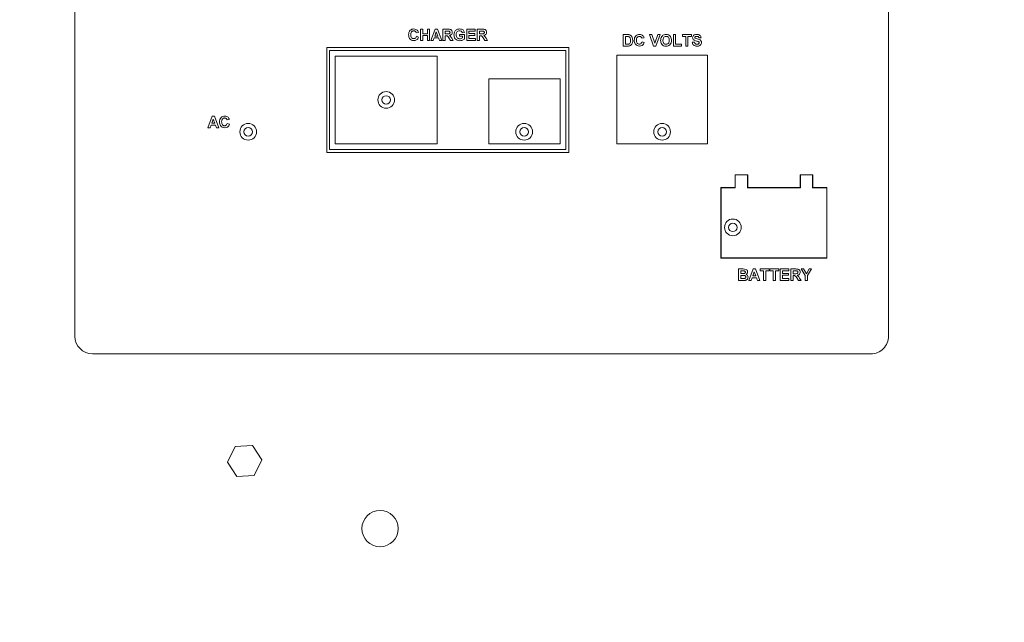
# Paper-space layout '2' of a CAD drawing. Header units: inches. Extents: x 1 to 109, y 1 to 85.
# Tile 112 of 134: x 52.61 to 58.41, y 52.55 to 56.09. Entities that reach past the tile are written whole.
import ezdxf

# ---------------------------------------------------------------- set-up
doc = ezdxf.new("R2010")
doc.units = ezdxf.units.IN
doc.header["$MEASUREMENT"] = 0
doc.styles.add('SLDTEXTSTYLE0', font='GOTHIC.TTF', dxfattribs={"width": 0.913})
doc.dimstyles.new('SLDDIMSTYLE1', dxfattribs={"dimtxt": 0.625, "dimasz": 0.65, "dimexe": 0, "dimexo": 0.0625, "dimgap": 0.15625, "dimtad": 0, "dimtih": 1, "dimtoh": 1, "dimlfac": 1.2, "dimrnd": 1e-09, "dimzin": 12, "dimdsep": 46, "dimtxsty": 'SLDTEXTSTYLE0', "dimblk1": 'NONE', "dimblk2": 'NONE', "dimsah": 1, "dimcen": 0.09, "dimadec": 0, "dimazin": 3, "dimtfac": 1, "dimtofl": 0, "dimtmove": 0, "dimatfit": 3, "dimldrblk": 'NONE', "dimfxl": 1, "dimfrac": 2, "dimtolj": 1, "dimtzin": 12, "dimarcsym": 0})

# ---------------------------------------------------------------- blocks, each defined once
blk = doc.blocks.new('_D_29')
at = {"color": 1, "linetype": 'Continuous', "lineweight": 0, "ltscale": 5}
for p, q in [((63.524, 65.2151), (63.524, 66.1994)), ((63.524, 65.2151), (64.1117, 64.2309)), ((64.1117, 64.2309), (64.1117, 42.2882))]:
    blk.add_line(p, q, dxfattribs=at)
at = {"color": 1, "linetype": 'Continuous', "lineweight": 0, "ltscale": 5, "insert": (63.2217, 66.1994), "char_height": 0.625, "attachment_point": 1, "rotation": 90, "style": 'SLDTEXTSTYLE0'}
blk.add_mtext('21.76', dxfattribs=at)
blk = doc.blocks.new('_NONE')
blk = doc.blocks.new('_D_30')
at = {"color": 1, "linetype": 'Continuous', "lineweight": 0, "ltscale": 5}
blk.add_line((64.5751, 42.3866), (64.5751, 66.1994), dxfattribs=at)
at = {"color": 1, "linetype": 'Continuous', "lineweight": 0, "ltscale": 5, "insert": (64.2728, 66.1994), "char_height": 0.625, "attachment_point": 1, "rotation": 90, "style": 'SLDTEXTSTYLE0'}
blk.add_mtext('22.31', dxfattribs=at)
blk = doc.blocks.new('_D_31')
at = {"color": 1, "linetype": 'Continuous', "lineweight": 0, "ltscale": 5}
for p, q in [((65.545, 65.2151), (65.545, 66.1994)), ((65.545, 65.2151), (65.0909, 64.2309)), ((65.0909, 64.2309), (65.0909, 63.3928))]:
    blk.add_line(p, q, dxfattribs=at)
at = {"color": 1, "linetype": 'Continuous', "lineweight": 0, "ltscale": 5, "insert": (65.2428, 66.1994), "char_height": 0.625, "attachment_point": 1, "rotation": 90, "style": 'SLDTEXTSTYLE0'}
blk.add_mtext('22.93', dxfattribs=at)

psp = doc.layouts.new('2')

# ---------------------------------------------------------------- linework, layer by layer
at = {"color": 7, "linetype": 'Continuous', "lineweight": 15, "ltscale": 5}
for p, q in [((52.9347, 54.2307), (52.9347, 59.0123)), ((57.7264, 54.2306), (57.7264, 59.0123)), ((54.9581, 56.0184), (54.9452, 56.0158)), ((54.9702, 55.97), (54.9702, 56.0374)), ((54.9702, 56.0374), (54.9832, 56.0374)), ((54.9832, 56.0374), (54.9832, 56.0107)), ((55.0109, 56.0374), (55.0238, 56.0374)), ((55.0109, 56.0107), (55.0109, 56.0374)), ((55.0238, 56.0374), (55.0238, 55.97)), ((55.0307, 55.97), (55.0562, 56.0374)), ((55.0632, 56.021), (55.0543, 55.9968)), ((55.0562, 56.0374), (55.07, 56.0374)), ((55.072, 55.9968), (55.0632, 56.021)), ((55.07, 56.0374), (55.0956, 55.97)), ((55.1025, 55.97), (55.1025, 56.0374)), ((55.1025, 56.0374), (55.1308, 56.0374)), ((55.1265, 56.0262), (55.1154, 56.0262)), ((55.1154, 56.0262), (55.1154, 56.0098)), ((55.2287, 56.0184), (55.2157, 56.0158)), ((55.2425, 55.97), (55.2425, 56.0374)), ((55.2425, 56.0374), (55.2926, 56.0374)), ((55.2926, 56.0262), (55.2554, 56.0262)), ((55.2554, 56.0262), (55.2554, 56.0115)), ((55.2554, 56.0115), (55.29, 56.0115)), ((55.29, 56.0115), (55.29, 56.0003)), ((55.2926, 56.0374), (55.2926, 56.0262)), ((55.3047, 55.97), (55.3047, 56.0374)), ((55.3047, 56.0374), (55.333, 56.0374)), ((55.3287, 56.0262), (55.3177, 56.0262)), ((55.3177, 56.0262), (55.3177, 56.0098)), ((54.946, 55.9951), (54.959, 55.9908)), ((54.9832, 55.97), (54.9702, 55.97)), ((54.9832, 56.0107), (55.0109, 56.0107)), ((55.0109, 55.9994), (54.9832, 55.9994)), ((54.9832, 55.9994), (54.9832, 55.97)), ((55.0109, 55.97), (55.0109, 55.9994)), ((55.0238, 55.97), (55.0109, 55.97)), ((55.0446, 55.97), (55.0307, 55.97)), ((55.0503, 55.9856), (55.0446, 55.97)), ((55.0761, 55.9856), (55.0503, 55.9856)), ((55.0543, 55.9968), (55.072, 55.9968)), ((55.0818, 55.97), (55.0761, 55.9856)), ((55.0956, 55.97), (55.0818, 55.97)), ((55.1154, 55.97), (55.1025, 55.97)), ((55.1154, 56.0098), (55.1259, 56.0098)), ((55.1183, 55.9986), (55.1154, 55.9986)), ((55.1154, 55.9986), (55.1154, 55.97)), ((55.147, 55.97), (55.1374, 55.9853)), ((55.1621, 55.97), (55.147, 55.97)), ((55.1539, 55.9834), (55.1621, 55.97)), ((55.2001, 55.9951), (55.2001, 56.0063)), ((55.2001, 56.0063), (55.2295, 56.0063)), ((55.2166, 55.9951), (55.2001, 55.9951)), ((55.2166, 55.9863), (55.2166, 55.9951)), ((55.2295, 56.0063), (55.2295, 55.9793)), ((55.2935, 55.97), (55.2425, 55.97)), ((55.29, 56.0003), (55.2554, 56.0003)), ((55.2554, 56.0003), (55.2554, 55.9813)), ((55.2554, 55.9813), (55.2935, 55.9813)), ((55.2935, 55.9813), (55.2935, 55.97)), ((55.3177, 55.97), (55.3047, 55.97)), ((55.3177, 56.0098), (55.3281, 56.0098)), ((55.3206, 55.9986), (55.3177, 55.9986)), ((55.3177, 55.9986), (55.3177, 55.97)), ((55.3492, 55.97), (55.3396, 55.9853)), ((55.3643, 55.97), (55.3492, 55.97)), ((55.3562, 55.9834), (55.3643, 55.97)), ((56.164, 56.0052), (56.1888, 56.0052)), ((56.164, 55.9378), (56.164, 56.0052)), ((56.1834, 55.9939), (56.177, 55.9939)), ((56.177, 55.9939), (56.177, 55.949)), ((56.2868, 55.9862), (56.2738, 55.9836)), ((56.2747, 55.9628), (56.2876, 55.9585)), ((56.3428, 55.9378), (56.3179, 56.0052)), ((56.3179, 56.0052), (56.3316, 56.0052)), ((56.3316, 56.0052), (56.3494, 55.9551)), ((56.3494, 55.9551), (56.3672, 56.0052)), ((56.381, 56.0052), (56.3561, 55.9378)), ((56.3672, 56.0052), (56.381, 56.0052)), ((56.4596, 55.9378), (56.4596, 56.0052)), ((56.4596, 56.0052), (56.4726, 56.0052)), ((56.4726, 56.0052), (56.4726, 55.949)), ((56.5123, 55.994), (56.5123, 56.0052)), ((56.5123, 56.0052), (56.565, 56.0052)), ((56.5322, 55.994), (56.5123, 55.994)), ((56.5322, 55.9378), (56.5322, 55.994)), ((56.565, 55.994), (56.5452, 55.994)), ((56.5452, 55.994), (56.5452, 55.9378)), ((56.565, 56.0052), (56.565, 55.994)), ((56.5702, 55.9602), (56.5832, 55.9611)), ((56.6221, 55.9862), (56.6091, 55.9853)), ((55.8431, 55.929), (54.4181, 55.929)), ((54.4181, 55.929), (54.4181, 55.3123)), ((55.8264, 55.9123), (54.4347, 55.9123)), ((54.4347, 55.9123), (54.4347, 55.329)), ((55.8264, 55.329), (55.8264, 55.9123)), ((55.8431, 55.3123), (55.8431, 55.929)), ((56.1895, 55.9378), (56.164, 55.9378)), ((56.177, 55.949), (56.1877, 55.949)), ((56.3561, 55.9378), (56.3428, 55.9378)), ((56.5071, 55.9378), (56.4596, 55.9378)), ((56.4726, 55.949), (56.5071, 55.949)), ((56.5071, 55.949), (56.5071, 55.9378)), ((56.5452, 55.9378), (56.5322, 55.9378)), ((55.0681, 55.879), (54.4681, 55.879)), ((54.4681, 55.879), (54.4681, 55.3623)), ((55.0681, 55.3623), (55.0681, 55.879)), ((56.6597, 55.8832), (56.1264, 55.8832)), ((56.1264, 55.8832), (56.1264, 55.3623)), ((56.6597, 55.3623), (56.6597, 55.8832)), ((55.7931, 55.7457), (55.3722, 55.7457)), ((55.3722, 55.7457), (55.3722, 55.3623)), ((55.7931, 55.3623), (55.7931, 55.7457)), ((53.7171, 55.4574), (53.7426, 55.5248)), ((53.7496, 55.5084), (53.7407, 55.4842)), ((53.7426, 55.5248), (53.7564, 55.5248)), ((53.7584, 55.4842), (53.7496, 55.5084)), ((53.7564, 55.5248), (53.782, 55.4574)), ((53.8442, 55.5058), (53.8312, 55.5032)), ((53.731, 55.4574), (53.7171, 55.4574)), ((53.7367, 55.4729), (53.731, 55.4574)), ((53.7625, 55.4729), (53.7367, 55.4729)), ((53.7407, 55.4842), (53.7584, 55.4842)), ((53.7682, 55.4574), (53.7625, 55.4729)), ((53.782, 55.4574), (53.7682, 55.4574)), ((53.8321, 55.4824), (53.8451, 55.4781)), ((54.4347, 55.329), (55.8264, 55.329)), ((54.4681, 55.3623), (55.0681, 55.3623)), ((55.3722, 55.3623), (55.7931, 55.3623)), ((56.1264, 55.3623), (56.6597, 55.3623)), ((54.4181, 55.3123), (55.8431, 55.3123)), ((56.8972, 55.1807), (56.8222, 55.1807)), ((56.8222, 55.1807), (56.8222, 55.1057)), ((56.8239, 55.179), (56.8239, 55.104)), ((56.8956, 55.179), (56.8239, 55.179)), ((56.8956, 55.104), (56.8956, 55.179)), ((56.8972, 55.1057), (56.8972, 55.1807)), ((57.2806, 55.1807), (57.2056, 55.1807)), ((57.2056, 55.1807), (57.2056, 55.1057)), ((57.2072, 55.179), (57.2072, 55.104)), ((57.2789, 55.179), (57.2072, 55.179)), ((57.2789, 55.104), (57.2789, 55.179)), ((57.2806, 55.1057), (57.2806, 55.1807)), ((56.8222, 55.1057), (56.7389, 55.1057)), ((56.7389, 55.1057), (56.7389, 54.689)), ((56.7406, 55.104), (56.7406, 54.6907)), ((56.8239, 55.104), (56.7406, 55.104)), ((57.2072, 55.104), (56.8956, 55.104)), ((57.2056, 55.1057), (56.8972, 55.1057)), ((57.3622, 55.104), (57.2789, 55.104)), ((57.3639, 55.1057), (57.2806, 55.1057)), ((57.3622, 54.6907), (57.3622, 55.104)), ((57.3639, 54.689), (57.3639, 55.1057)), ((56.7389, 54.689), (57.3639, 54.689)), ((56.7406, 54.6907), (57.3622, 54.6907)), ((56.8427, 54.6257), (56.8699, 54.6257)), ((56.8427, 54.5583), (56.8427, 54.6257)), ((56.9032, 54.5583), (56.9287, 54.6257)), ((56.9287, 54.6257), (56.9424, 54.6257)), ((56.9424, 54.6257), (56.968, 54.5583)), ((56.9706, 54.6144), (56.9706, 54.6257)), ((56.9706, 54.6257), (57.0233, 54.6257)), ((57.0233, 54.6257), (57.0233, 54.6144)), ((57.0276, 54.6144), (57.0276, 54.6257)), ((57.0276, 54.6257), (57.0804, 54.6257)), ((57.0804, 54.6257), (57.0804, 54.6144)), ((57.089, 54.5583), (57.089, 54.6257)), ((57.089, 54.6257), (57.1391, 54.6257)), ((57.1391, 54.6257), (57.1391, 54.6144)), ((57.1512, 54.5583), (57.1512, 54.6257)), ((57.1512, 54.6257), (57.1795, 54.6257)), ((57.2359, 54.5866), (57.2113, 54.6257)), ((57.2113, 54.6257), (57.2265, 54.6257)), ((57.2265, 54.6257), (57.2424, 54.5979)), ((57.2424, 54.5979), (57.2584, 54.6257)), ((57.2735, 54.6257), (57.2489, 54.5866)), ((57.2584, 54.6257), (57.2735, 54.6257)), ((56.8639, 54.6144), (56.8557, 54.6144)), ((56.8557, 54.6144), (56.8557, 54.5989)), ((56.8557, 54.5989), (56.865, 54.5989)), ((56.8672, 54.5877), (56.8557, 54.5877)), ((56.8557, 54.5877), (56.8557, 54.5695)), ((56.8557, 54.5695), (56.8689, 54.5695)), ((56.9227, 54.5738), (56.917, 54.5583)), ((56.9486, 54.5738), (56.9227, 54.5738)), ((56.9356, 54.6093), (56.9268, 54.5851)), ((56.9268, 54.5851), (56.9445, 54.5851)), ((56.9445, 54.5851), (56.9356, 54.6093)), ((56.9543, 54.5583), (56.9486, 54.5738)), ((56.9905, 54.6144), (56.9706, 54.6144)), ((56.9905, 54.5583), (56.9905, 54.6144)), ((57.0034, 54.6144), (57.0034, 54.5583)), ((57.0233, 54.6144), (57.0034, 54.6144)), ((57.0475, 54.6144), (57.0276, 54.6144)), ((57.0475, 54.5583), (57.0475, 54.6144)), ((57.0804, 54.6144), (57.0605, 54.6144)), ((57.0605, 54.6144), (57.0605, 54.5583)), ((57.1391, 54.6144), (57.102, 54.6144)), ((57.102, 54.6144), (57.102, 54.5998)), ((57.102, 54.5998), (57.1365, 54.5998)), ((57.1365, 54.5885), (57.102, 54.5885)), ((57.102, 54.5885), (57.102, 54.5695)), ((57.102, 54.5695), (57.14, 54.5695)), ((57.1365, 54.5998), (57.1365, 54.5885)), ((57.14, 54.5695), (57.14, 54.5583)), ((57.1752, 54.6144), (57.1642, 54.6144)), ((57.1642, 54.6144), (57.1642, 54.598)), ((57.1642, 54.598), (57.1746, 54.598)), ((57.1671, 54.5868), (57.1642, 54.5868)), ((57.1642, 54.5868), (57.1642, 54.5583)), ((57.1957, 54.5583), (57.1861, 54.5736)), ((57.2027, 54.5716), (57.2109, 54.5583)), ((57.2359, 54.5583), (57.2359, 54.5866)), ((57.2489, 54.5866), (57.2489, 54.5583)), ((56.8655, 54.5583), (56.8427, 54.5583)), ((56.917, 54.5583), (56.9032, 54.5583)), ((56.968, 54.5583), (56.9543, 54.5583)), ((57.0034, 54.5583), (56.9905, 54.5583)), ((57.0605, 54.5583), (57.0475, 54.5583)), ((57.14, 54.5583), (57.089, 54.5583)), ((57.1642, 54.5583), (57.1512, 54.5583)), ((57.2109, 54.5583), (57.1957, 54.5583)), ((57.2489, 54.5583), (57.2359, 54.5583)), ((53.0389, 54.1265), (57.6222, 54.1265)), ((53.8782, 53.5806), (53.8329, 53.4892)), ((53.98, 53.587), (53.8782, 53.5806)), ((54.0365, 53.5021), (53.98, 53.587)), ((53.8329, 53.4892), (53.8894, 53.4043)), ((53.9912, 53.4107), (54.0365, 53.5021)), ((53.8894, 53.4043), (53.9912, 53.4107))]:
    psp.add_line(p, q, dxfattribs=at)
at = {"color": 7, "linetype": 'Continuous', "lineweight": 15, "ltscale": 25}
for centre, radius in [((54.7681, 55.6207), 0.0492), ((54.7681, 55.6206), 0.025), ((53.9556, 55.4332), 0.0492), ((53.9556, 55.4331), 0.025), ((55.5806, 55.4332), 0.0492), ((55.5806, 55.4331), 0.025), ((56.3931, 55.4332), 0.0492), ((56.3931, 55.4331), 0.025), ((56.8097, 54.8707), 0.0492), ((56.8097, 54.8706), 0.025), ((54.7318, 53.0977), 0.1067)]:
    psp.add_circle(centre, radius, dxfattribs=at)
for centre, start, end in [((53.0389, 54.2307), 180.00041, 269.99981), ((57.6222, 54.2306), 269.99981, 0.00041)]:
    psp.add_arc(centre, 0.1042, start, end, dxfattribs=at)
at = {"color": 7, "linetype": 'Continuous', "lineweight": 15, "ltscale": 5}
for points, knots in [([(54.9002, 56.0036), (54.9005, 56.0085), (54.9011, 56.0184), (54.9087, 56.0305), (54.9198, 56.0374), (54.9276, 56.038), (54.9315, 56.0383)], [0, 0, 0, 0, 0.280688, 0.559622, 0.779535, 1, 1, 1, 1]), ([(54.9305, 56.0271), (54.9285, 56.0269), (54.9245, 56.0266), (54.9192, 56.0235), (54.9137, 56.0163), (54.9134, 56.0094), (54.9132, 56.0046)], [0, 0, 0, 0, 0.18715, 0.37398, 0.560738, 1, 1, 1, 1]), ([(54.9452, 56.0158), (54.9446, 56.0176), (54.9434, 56.0212), (54.9394, 56.0248), (54.935, 56.0268), (54.932, 56.027), (54.9305, 56.0271)], [0, 0, 0, 0, 0.27983, 0.559275, 0.779493, 1, 1, 1, 1]), ([(54.9315, 56.0383), (54.9356, 56.038), (54.943, 56.0375), (54.9488, 56.0329), (54.9513, 56.0309)], [0, 0, 0, 0, 0.559913, 1, 1, 1, 1]), ([(54.9513, 56.0309), (54.953, 56.0288), (54.9561, 56.0251), (54.9575, 56.0205), (54.9581, 56.0184)], [0, 0, 0, 0, 0.55896, 1, 1, 1, 1]), ([(55.1259, 56.0098), (55.1297, 56.0097), (55.1345, 56.0095), (55.14, 56.011), (55.1423, 56.0128), (55.1438, 56.0153), (55.1439, 56.0172), (55.144, 56.0182)], [0, 0, 0, 0, 0.500908, 0.625718, 0.750365, 0.875021, 1, 1, 1, 1]), ([(55.1368, 56.026), (55.1348, 56.0261), (55.1314, 56.0262), (55.128, 56.0262), (55.1265, 56.0262)], [0, 0, 0, 0, 0.559921, 1, 1, 1, 1]), ([(55.1308, 56.0374), (55.1338, 56.0374), (55.1399, 56.0373), (55.1477, 56.0357), (55.1525, 56.0317), (55.156, 56.0265), (55.1566, 56.0219), (55.1569, 56.0188)], [0, 0, 0, 0, 0.251138, 0.500538, 0.625743, 0.751054, 1, 1, 1, 1]), ([(55.144, 56.0182), (55.1439, 56.0193), (55.1437, 56.0215), (55.1412, 56.0248), (55.1385, 56.0255), (55.1368, 56.026)], [0, 0, 0, 0, 0.281084, 0.561281, 1, 1, 1, 1]), ([(55.1569, 56.0188), (55.1567, 56.0162), (55.1563, 56.011), (55.1519, 56.0048), (55.146, 56.0014), (55.142, 56.0006), (55.14, 56.0002)], [0, 0, 0, 0, 0.279943, 0.558974, 0.779184, 1, 1, 1, 1]), ([(55.1673, 56.004), (55.1675, 56.0075), (55.1679, 56.0144), (55.1717, 56.0236), (55.1773, 56.0307), (55.182, 56.0335), (55.1844, 56.035)], [0, 0, 0, 0, 0.280146, 0.55998, 0.779944, 1, 1, 1, 1]), ([(55.2002, 56.0271), (55.1969, 56.0268), (55.1905, 56.0262), (55.1835, 56.0198), (55.1806, 56.012), (55.1804, 56.007), (55.1803, 56.0045)], [0, 0, 0, 0, 0.279802, 0.558331, 0.778826, 1, 1, 1, 1]), ([(55.1844, 56.035), (55.1873, 56.0361), (55.1924, 56.0381), (55.1979, 56.0382), (55.2003, 56.0383)], [0, 0, 0, 0, 0.559238, 1, 1, 1, 1]), ([(55.2157, 56.0158), (55.215, 56.0177), (55.2136, 56.0213), (55.2094, 56.025), (55.2047, 56.0268), (55.2017, 56.027), (55.2002, 56.0271)], [0, 0, 0, 0, 0.279821, 0.559279, 0.779466, 1, 1, 1, 1]), ([(55.2003, 56.0383), (55.2039, 56.0381), (55.211, 56.0378), (55.2202, 56.0335), (55.2263, 56.0265), (55.2279, 56.0211), (55.2287, 56.0184)], [0, 0, 0, 0, 0.280674, 0.55986, 0.779759, 1, 1, 1, 1]), ([(55.3281, 56.0098), (55.3319, 56.0097), (55.3367, 56.0095), (55.3423, 56.011), (55.3446, 56.0128), (55.346, 56.0153), (55.3461, 56.0172), (55.3462, 56.0182)], [0, 0, 0, 0, 0.500908, 0.625718, 0.750365, 0.875021, 1, 1, 1, 1]), ([(55.339, 56.026), (55.3371, 56.0261), (55.3336, 56.0262), (55.3302, 56.0262), (55.3287, 56.0262)], [0, 0, 0, 0, 0.5599213, 1, 1, 1, 1]), ([(55.333, 56.0374), (55.3361, 56.0374), (55.3422, 56.0373), (55.35, 56.0357), (55.3547, 56.0317), (55.3582, 56.0265), (55.3588, 56.0219), (55.3592, 56.0188)], [0, 0, 0, 0, 0.251138, 0.500538, 0.625743, 0.751054, 1, 1, 1, 1]), ([(55.3462, 56.0182), (55.3461, 56.0193), (55.3459, 56.0215), (55.3435, 56.0248), (55.3407, 56.0255), (55.339, 56.026)], [0, 0, 0, 0, 0.281084, 0.561281, 1, 1, 1, 1]), ([(55.3592, 56.0188), (55.3589, 56.0162), (55.3585, 56.011), (55.3541, 56.0048), (55.3482, 56.0014), (55.3442, 56.0006), (55.3422, 56.0002)], [0, 0, 0, 0, 0.279943, 0.558974, 0.779184, 1, 1, 1, 1]), ([(54.931, 55.97), (54.9262, 55.9706), (54.9166, 55.9716), (54.906, 55.9809), (54.9009, 55.9923), (54.9005, 55.9998), (54.9002, 56.0036)], [0, 0, 0, 0, 0.279571, 0.558708, 0.779053, 1, 1, 1, 1]), ([(54.9132, 56.0046), (54.9133, 56.0015), (54.9135, 55.9954), (54.9166, 55.9871), (54.9232, 55.982), (54.928, 55.9815), (54.9305, 55.9813)], [0, 0, 0, 0, 0.281346, 0.560537, 0.780083, 1, 1, 1, 1]), ([(54.9305, 55.9813), (54.9326, 55.9815), (54.9368, 55.9819), (54.9433, 55.9866), (54.945, 55.9919), (54.946, 55.9951)], [0, 0, 0, 0, 0.280473, 0.560455, 1, 1, 1, 1]), ([(54.959, 55.9908), (54.9578, 55.9874), (54.9554, 55.9808), (54.9459, 55.9716), (54.9366, 55.9706), (54.931, 55.97)], [0, 0, 0, 0, 0.281276, 0.561399, 1, 1, 1, 1]), ([(55.1374, 55.9853), (55.1349, 55.9894), (55.1316, 55.9951), (55.1238, 55.9986), (55.1202, 55.9986), (55.1183, 55.9986)], [0, 0, 0, 0, 0.560986, 0.779305, 1, 1, 1, 1]), ([(55.14, 56.0002), (55.1432, 55.9976), (55.1489, 55.9928), (55.1524, 55.9863), (55.1539, 55.9834)], [0, 0, 0, 0, 0.558188, 1, 1, 1, 1]), ([(55.2011, 55.9692), (55.1959, 55.9696), (55.1857, 55.9705), (55.1739, 55.9798), (55.1682, 55.9919), (55.1676, 56), (55.1673, 56.004)], [0, 0, 0, 0, 0.280091, 0.558748, 0.779191, 1, 1, 1, 1]), ([(55.1803, 56.0045), (55.1804, 56.0012), (55.1807, 55.9946), (55.185, 55.9861), (55.1923, 55.9811), (55.1975, 55.9806), (55.2001, 55.9804)], [0, 0, 0, 0, 0.281036, 0.560006, 0.779769, 1, 1, 1, 1]), ([(55.2001, 55.9804), (55.2035, 55.9808), (55.2094, 55.9816), (55.2144, 55.9849), (55.2166, 55.9863)], [0, 0, 0, 0, 0.559098, 1, 1, 1, 1]), ([(55.2295, 55.9793), (55.2246, 55.9761), (55.2159, 55.9704), (55.2056, 55.9695), (55.2011, 55.9692)], [0, 0, 0, 0, 0.558963, 1, 1, 1, 1]), ([(55.3396, 55.9853), (55.3372, 55.9894), (55.3338, 55.9951), (55.326, 55.9986), (55.3224, 55.9986), (55.3206, 55.9986)], [0, 0, 0, 0, 0.560986, 0.779305, 1, 1, 1, 1]), ([(55.3422, 56.0002), (55.3454, 55.9976), (55.3511, 55.9928), (55.3546, 55.9863), (55.3562, 55.9834)], [0, 0, 0, 0, 0.558188, 1, 1, 1, 1]), ([(56.1951, 55.9933), (56.193, 55.9935), (56.1891, 55.994), (56.1851, 55.994), (56.1834, 55.9939)], [0, 0, 0, 0, 0.559753, 1, 1, 1, 1]), ([(56.1888, 56.0052), (56.1912, 56.0052), (56.1955, 56.0051), (56.1997, 56.0043), (56.2015, 56.0039)], [0, 0, 0, 0, 0.560238, 1, 1, 1, 1]), ([(56.2073, 55.9715), (56.2071, 55.9767), (56.207, 55.984), (56.201, 55.9915), (56.1971, 55.9927), (56.1951, 55.9933)], [0, 0, 0, 0, 0.559429, 0.779516, 1, 1, 1, 1]), ([(56.1963, 55.9497), (56.1987, 55.9506), (56.2035, 55.9524), (56.2069, 55.9613), (56.2071, 55.9676), (56.2073, 55.9715)], [0, 0, 0, 0, 0.278192, 0.558019, 1, 1, 1, 1]), ([(56.2015, 56.0039), (56.205, 56.0023), (56.212, 55.999), (56.2192, 55.9867), (56.2198, 55.9768), (56.2202, 55.9708)], [0, 0, 0, 0, 0.279072, 0.559338, 1, 1, 1, 1]), ([(56.2182, 55.9565), (56.2172, 55.954), (56.2155, 55.9496), (56.2124, 55.9461), (56.211, 55.9446)], [0, 0, 0, 0, 0.560007, 1, 1, 1, 1]), ([(56.2202, 55.9708), (56.2201, 55.9681), (56.22, 55.9632), (56.2187, 55.9586), (56.2182, 55.9565)], [0, 0, 0, 0, 0.56008, 1, 1, 1, 1]), ([(56.2289, 55.9713), (56.2292, 55.9763), (56.2298, 55.9862), (56.2373, 55.9983), (56.2484, 56.0051), (56.2562, 56.0057), (56.2601, 56.006)], [0, 0, 0, 0, 0.280688, 0.559622, 0.779535, 1, 1, 1, 1]), ([(56.2596, 55.9378), (56.2548, 55.9383), (56.2452, 55.9394), (56.2346, 55.9487), (56.2295, 55.96), (56.2291, 55.9676), (56.2289, 55.9713)], [0, 0, 0, 0, 0.279571, 0.558708, 0.779053, 1, 1, 1, 1]), ([(56.2592, 55.9948), (56.2571, 55.9947), (56.2531, 55.9943), (56.2478, 55.9912), (56.2423, 55.9841), (56.242, 55.9772), (56.2418, 55.9723)], [0, 0, 0, 0, 0.18715, 0.37398, 0.560738, 1, 1, 1, 1]), ([(56.2418, 55.9723), (56.2419, 55.9692), (56.2421, 55.9631), (56.2452, 55.9548), (56.2518, 55.9497), (56.2567, 55.9493), (56.2591, 55.949)], [0, 0, 0, 0, 0.281346, 0.560537, 0.780083, 1, 1, 1, 1]), ([(56.2591, 55.949), (56.2612, 55.9492), (56.2654, 55.9496), (56.2719, 55.9544), (56.2736, 55.9596), (56.2747, 55.9628)], [0, 0, 0, 0, 0.280473, 0.560455, 1, 1, 1, 1]), ([(56.2738, 55.9836), (56.2732, 55.9854), (56.272, 55.9889), (56.268, 55.9926), (56.2636, 55.9945), (56.2606, 55.9947), (56.2592, 55.9948)], [0, 0, 0, 0, 0.27983, 0.559275, 0.779493, 1, 1, 1, 1]), ([(56.2876, 55.9585), (56.2864, 55.9552), (56.284, 55.9485), (56.2745, 55.9393), (56.2652, 55.9384), (56.2596, 55.9378)], [0, 0, 0, 0, 0.281276, 0.561399, 1, 1, 1, 1]), ([(56.2601, 56.006), (56.2642, 56.0057), (56.2716, 56.0052), (56.2774, 56.0007), (56.2799, 55.9987)], [0, 0, 0, 0, 0.559913, 1, 1, 1, 1]), ([(56.2799, 55.9987), (56.2817, 55.9966), (56.2847, 55.9928), (56.2861, 55.9882), (56.2868, 55.9862)], [0, 0, 0, 0, 0.55896, 1, 1, 1, 1]), ([(56.3844, 55.9711), (56.3845, 55.9744), (56.3847, 55.9802), (56.3866, 55.9858), (56.3874, 55.9882)], [0, 0, 0, 0, 0.560171, 1, 1, 1, 1]), ([(56.4165, 55.9369), (56.4115, 55.9374), (56.4016, 55.9383), (56.3904, 55.9476), (56.3851, 55.9594), (56.3846, 55.9672), (56.3844, 55.9711)], [0, 0, 0, 0, 0.279942, 0.558704, 0.779045, 1, 1, 1, 1]), ([(56.3874, 55.9882), (56.3894, 55.9918), (56.393, 55.9982), (56.3993, 56.0018), (56.4021, 56.0034)], [0, 0, 0, 0, 0.559956, 1, 1, 1, 1]), ([(56.4165, 55.9948), (56.4133, 55.9944), (56.4069, 55.9937), (56.3983, 55.9849), (56.3977, 55.9766), (56.3974, 55.9715)], [0, 0, 0, 0, 0.280278, 0.559877, 1, 1, 1, 1]), ([(56.3974, 55.9715), (56.3975, 55.9683), (56.3978, 55.962), (56.4021, 55.9538), (56.4089, 55.9489), (56.414, 55.9484), (56.4165, 55.9481)], [0, 0, 0, 0, 0.281021, 0.560116, 0.779939, 1, 1, 1, 1]), ([(56.4021, 56.0034), (56.4047, 56.0043), (56.4093, 56.0058), (56.4142, 56.006), (56.4163, 56.006)], [0, 0, 0, 0, 0.559564, 1, 1, 1, 1]), ([(56.4163, 56.006), (56.4213, 56.0056), (56.4314, 56.0046), (56.4425, 55.9951), (56.4477, 55.9832), (56.4482, 55.9753), (56.4484, 55.9714)], [0, 0, 0, 0, 0.279831, 0.558669, 0.779006, 1, 1, 1, 1]), ([(56.4354, 55.9717), (56.4353, 55.9749), (56.435, 55.9812), (56.4309, 55.9894), (56.424, 55.9942), (56.419, 55.9946), (56.4165, 55.9948)], [0, 0, 0, 0, 0.281087, 0.560013, 0.779691, 1, 1, 1, 1]), ([(56.4165, 55.9481), (56.4197, 55.9486), (56.4261, 55.9494), (56.4345, 55.9583), (56.4351, 55.9666), (56.4354, 55.9717)], [0, 0, 0, 0, 0.279991, 0.559768, 1, 1, 1, 1]), ([(56.4484, 55.9714), (56.448, 55.9664), (56.4474, 55.9565), (56.4395, 55.9444), (56.4282, 55.9378), (56.4204, 55.9372), (56.4165, 55.9369)], [0, 0, 0, 0, 0.280551, 0.559488, 0.779434, 1, 1, 1, 1]), ([(56.5979, 55.9369), (56.5941, 55.9371), (56.5865, 55.9375), (56.577, 55.943), (56.5718, 55.9515), (56.5707, 55.9573), (56.5702, 55.9602)], [0, 0, 0, 0, 0.280715, 0.55934, 0.779309, 1, 1, 1, 1]), ([(56.5728, 55.9874), (56.5733, 55.9906), (56.5744, 55.997), (56.5835, 56.005), (56.5918, 56.0057), (56.5968, 56.0061)], [0, 0, 0, 0, 0.279748, 0.559362, 1, 1, 1, 1]), ([(56.579, 55.974), (56.5771, 55.9761), (56.5735, 55.98), (56.573, 55.9852), (56.5728, 55.9874)], [0, 0, 0, 0, 0.559266, 1, 1, 1, 1]), ([(56.5945, 55.9674), (56.5914, 55.9682), (56.5859, 55.9695), (56.5811, 55.9726), (56.579, 55.974)], [0, 0, 0, 0, 0.560768, 1, 1, 1, 1]), ([(56.5832, 55.9611), (56.5837, 55.9591), (56.5846, 55.9551), (56.5884, 55.9505), (56.5934, 55.9484), (56.5966, 55.9482), (56.5982, 55.9481)], [0, 0, 0, 0, 0.280582, 0.559152, 0.779251, 1, 1, 1, 1]), ([(56.5879, 55.9924), (56.5872, 55.9918), (56.586, 55.9907), (56.5859, 55.9891), (56.5858, 55.9883)], [0, 0, 0, 0, 0.558758, 1, 1, 1, 1]), ([(56.5858, 55.9883), (56.5859, 55.9875), (56.5861, 55.9859), (56.5873, 55.9848), (56.5878, 55.9843)], [0, 0, 0, 0, 0.55848, 1, 1, 1, 1]), ([(56.5878, 55.9843), (56.5916, 55.9828), (56.5993, 55.9797), (56.6095, 55.9776), (56.6171, 55.974), (56.6216, 55.9696), (56.6243, 55.9638), (56.6246, 55.9597), (56.6247, 55.9576)], [0, 0, 0, 0, 0.2494231, 0.500053, 0.625203, 0.7501424, 0.8749182, 1, 1, 1, 1]), ([(56.597, 55.9948), (56.5952, 55.9948), (56.592, 55.9947), (56.5891, 55.9931), (56.5879, 55.9924)], [0, 0, 0, 0, 0.560544, 1, 1, 1, 1]), ([(56.6054, 55.9644), (56.6034, 55.965), (56.5997, 55.9661), (56.5961, 55.967), (56.5945, 55.9674)], [0, 0, 0, 0, 0.559956, 1, 1, 1, 1]), ([(56.5968, 56.0061), (56.6002, 56.0059), (56.607, 56.0056), (56.6158, 56.0014), (56.6211, 55.9941), (56.6218, 55.9888), (56.6221, 55.9862)], [0, 0, 0, 0, 0.281015, 0.560109, 0.779825, 1, 1, 1, 1]), ([(56.6091, 55.9853), (56.6088, 55.9869), (56.6081, 55.99), (56.6039, 55.9945), (56.5996, 55.9947), (56.597, 55.9948)], [0, 0, 0, 0, 0.281521, 0.560305, 1, 1, 1, 1]), ([(56.6247, 55.9576), (56.6244, 55.9552), (56.6239, 55.9505), (56.6201, 55.9442), (56.6117, 55.9378), (56.6036, 55.9373), (56.5979, 55.9369)], [0, 0, 0, 0, 0.186966, 0.374006, 0.560967, 1, 1, 1, 1]), ([(56.5982, 55.9481), (56.5999, 55.9482), (56.6033, 55.9484), (56.6078, 55.9502), (56.6111, 55.9534), (56.6115, 55.9561), (56.6117, 55.9575)], [0, 0, 0, 0, 0.281228, 0.561008, 0.781099, 1, 1, 1, 1]), ([(56.6117, 55.9575), (56.6116, 55.9584), (56.6114, 55.9603), (56.6091, 55.963), (56.6068, 55.9639), (56.6054, 55.9644)], [0, 0, 0, 0, 0.279779, 0.559088, 1, 1, 1, 1]), ([(56.1877, 55.949), (56.1893, 55.949), (56.1922, 55.949), (56.195, 55.9495), (56.1963, 55.9497)], [0, 0, 0, 0, 0.560216, 1, 1, 1, 1]), ([(56.2015, 55.9392), (56.1993, 55.9387), (56.1953, 55.9378), (56.1913, 55.9378), (56.1895, 55.9378)], [0, 0, 0, 0, 0.559579, 1, 1, 1, 1]), ([(56.211, 55.9446), (56.2094, 55.9433), (56.2065, 55.941), (56.203, 55.9397), (56.2015, 55.9392)], [0, 0, 0, 0, 0.559443, 1, 1, 1, 1]), ([(53.7863, 55.4909), (53.7866, 55.4959), (53.7872, 55.5057), (53.7948, 55.5179), (53.8058, 55.5247), (53.8136, 55.5253), (53.8175, 55.5256)], [0, 0, 0, 0, 0.280688, 0.559622, 0.779535, 1, 1, 1, 1]), ([(53.817, 55.4574), (53.8122, 55.4579), (53.8026, 55.4589), (53.7921, 55.4682), (53.7869, 55.4796), (53.7865, 55.4871), (53.7863, 55.4909)], [0, 0, 0, 0, 0.279571, 0.558708, 0.779053, 1, 1, 1, 1]), ([(53.8166, 55.5144), (53.8146, 55.5142), (53.8105, 55.5139), (53.8052, 55.5108), (53.7998, 55.5037), (53.7995, 55.4968), (53.7992, 55.4919)], [0, 0, 0, 0, 0.18715, 0.37398, 0.560738, 1, 1, 1, 1]), ([(53.7992, 55.4919), (53.7994, 55.4888), (53.7996, 55.4827), (53.8027, 55.4744), (53.8092, 55.4693), (53.8141, 55.4688), (53.8165, 55.4686)], [0, 0, 0, 0, 0.281346, 0.560537, 0.780083, 1, 1, 1, 1]), ([(53.8312, 55.5032), (53.8306, 55.505), (53.8294, 55.5085), (53.8255, 55.5122), (53.821, 55.5141), (53.8181, 55.5143), (53.8166, 55.5144)], [0, 0, 0, 0, 0.27983, 0.559275, 0.7794932, 1, 1, 1, 1]), ([(53.8175, 55.5256), (53.8216, 55.5253), (53.829, 55.5248), (53.8348, 55.5203), (53.8374, 55.5183)], [0, 0, 0, 0, 0.559913, 1, 1, 1, 1]), ([(53.8374, 55.5183), (53.8391, 55.5162), (53.8421, 55.5124), (53.8436, 55.5078), (53.8442, 55.5058)], [0, 0, 0, 0, 0.55896, 1, 1, 1, 1]), ([(53.8165, 55.4686), (53.8186, 55.4688), (53.8229, 55.4692), (53.8293, 55.474), (53.831, 55.4792), (53.8321, 55.4824)], [0, 0, 0, 0, 0.280473, 0.560455, 1, 1, 1, 1]), ([(53.8451, 55.4781), (53.8438, 55.4748), (53.8414, 55.4681), (53.8319, 55.4589), (53.8227, 55.458), (53.817, 55.4574)], [0, 0, 0, 0, 0.281276, 0.561399, 1, 1, 1, 1]), ([(56.8699, 54.6257), (56.8761, 54.6258), (56.8853, 54.6261), (56.8933, 54.6186), (56.896, 54.6132), (56.8962, 54.6102), (56.8963, 54.6087)], [0, 0, 0, 0, 0.49935, 0.748653, 0.874282, 1, 1, 1, 1]), ([(57.1795, 54.6257), (57.1826, 54.6256), (57.1887, 54.6255), (57.1965, 54.6239), (57.2012, 54.6199), (57.2048, 54.6147), (57.2053, 54.6101), (57.2057, 54.607)], [0, 0, 0, 0, 0.251138, 0.500538, 0.625743, 0.751054, 1, 1, 1, 1]), ([(56.8761, 54.6142), (56.8738, 54.6143), (56.8698, 54.6145), (56.8657, 54.6145), (56.8639, 54.6144)], [0, 0, 0, 0, 0.55995, 1, 1, 1, 1]), ([(56.865, 54.5989), (56.867, 54.5989), (56.8704, 54.5989), (56.8739, 54.599), (56.8754, 54.5991)], [0, 0, 0, 0, 0.560048, 1, 1, 1, 1]), ([(56.8859, 54.5784), (56.8858, 54.5794), (56.8857, 54.5814), (56.8842, 54.5841), (56.8819, 54.586), (56.8762, 54.588), (56.8712, 54.5878), (56.8672, 54.5877)], [0, 0, 0, 0, 0.124948, 0.249715, 0.374439, 0.499416, 1, 1, 1, 1]), ([(56.8689, 54.5695), (56.8707, 54.5695), (56.874, 54.5695), (56.8773, 54.5698), (56.8787, 54.5699)], [0, 0, 0, 0, 0.560184, 1, 1, 1, 1]), ([(56.8754, 54.5991), (56.8766, 54.5993), (56.8788, 54.5997), (56.8815, 54.6015), (56.8831, 54.6041), (56.8832, 54.6059), (56.8833, 54.6068)], [0, 0, 0, 0, 0.280494, 0.559925, 0.779752, 1, 1, 1, 1]), ([(56.8833, 54.6068), (56.8832, 54.6079), (56.883, 54.61), (56.8806, 54.6133), (56.8778, 54.6139), (56.8761, 54.6142)], [0, 0, 0, 0, 0.281071, 0.561092, 1, 1, 1, 1]), ([(56.8787, 54.5699), (56.8798, 54.5702), (56.882, 54.5708), (56.8845, 54.573), (56.8858, 54.5757), (56.8859, 54.5775), (56.8859, 54.5784)], [0, 0, 0, 0, 0.280013, 0.559354, 0.779487, 1, 1, 1, 1]), ([(56.8989, 54.5778), (56.8985, 54.5752), (56.8979, 54.57), (56.8937, 54.5637), (56.888, 54.5598), (56.8839, 54.5591), (56.8819, 54.5587)], [0, 0, 0, 0, 0.279789, 0.559453, 0.779461, 1, 1, 1, 1]), ([(56.8963, 54.6087), (56.8961, 54.607), (56.8958, 54.6036), (56.8931, 54.598), (56.8894, 54.5956), (56.8871, 54.5941)], [0, 0, 0, 0, 0.280922, 0.561818, 1, 1, 1, 1]), ([(56.8871, 54.5941), (56.889, 54.5933), (56.8928, 54.5918), (56.8978, 54.5862), (56.8985, 54.581), (56.8989, 54.5778)], [0, 0, 0, 0, 0.281048, 0.561618, 1, 1, 1, 1]), ([(57.1861, 54.5736), (57.1837, 54.5777), (57.1803, 54.5834), (57.1726, 54.5869), (57.1689, 54.5868), (57.1671, 54.5868)], [0, 0, 0, 0, 0.5609861, 0.7793046, 1, 1, 1, 1]), ([(57.1746, 54.598), (57.1784, 54.5979), (57.1832, 54.5977), (57.1888, 54.5992), (57.1911, 54.601), (57.1925, 54.6036), (57.1926, 54.6055), (57.1927, 54.6064)], [0, 0, 0, 0, 0.500908, 0.625718, 0.750365, 0.875021, 1, 1, 1, 1]), ([(57.1855, 54.6142), (57.1836, 54.6143), (57.1802, 54.6145), (57.1767, 54.6145), (57.1752, 54.6144)], [0, 0, 0, 0, 0.559921, 1, 1, 1, 1]), ([(57.1927, 54.6064), (57.1926, 54.6075), (57.1924, 54.6097), (57.19, 54.613), (57.1872, 54.6138), (57.1855, 54.6142)], [0, 0, 0, 0, 0.281084, 0.561281, 1, 1, 1, 1]), ([(57.2057, 54.607), (57.2055, 54.6044), (57.205, 54.5992), (57.2006, 54.5931), (57.1948, 54.5897), (57.1908, 54.5889), (57.1888, 54.5885)], [0, 0, 0, 0, 0.2799434, 0.5589736, 0.7791835, 1, 1, 1, 1]), ([(57.1888, 54.5885), (57.1919, 54.5858), (57.1976, 54.581), (57.2011, 54.5745), (57.2027, 54.5716)], [0, 0, 0, 0, 0.558188, 1, 1, 1, 1]), ([(56.8819, 54.5587), (56.8788, 54.5586), (56.8734, 54.5583), (56.8679, 54.5583), (56.8655, 54.5583)], [0, 0, 0, 0, 0.559954, 1, 1, 1, 1])]:
    psp.add_open_spline(points, degree=3, knots=knots, dxfattribs=at)

# ---------------------------------------------------------------- dimensions: what is measured, and where the dimension line sits
at = {"color": 1, "linetype": 'Continuous', "lineweight": 0, "ltscale": 5}
for feature_location, offset, picture, middle in [((64.1117, 42.0382), (-0.5877, 24.1612), '_D_29', (63.524, 67.4923)), ((64.5751, 42.1366), (0, 24.0628), '_D_30', (64.5751, 67.4923)), ((65.0909, 63.1428), (0.4542, 3.0566), '_D_31', (65.545, 67.4923))]:
    dim = psp.add_ordinate_dim(feature_location=feature_location, offset=offset, dtype=1, origin=(45.9817, 42.3499), dimstyle='SLDDIMSTYLE1', dxfattribs=at)
    dim.commit()
    dim.dimension.update_dxf_attribs({"geometry": picture, "text_midpoint": middle})

doc.saveas('drawing.dxf')
